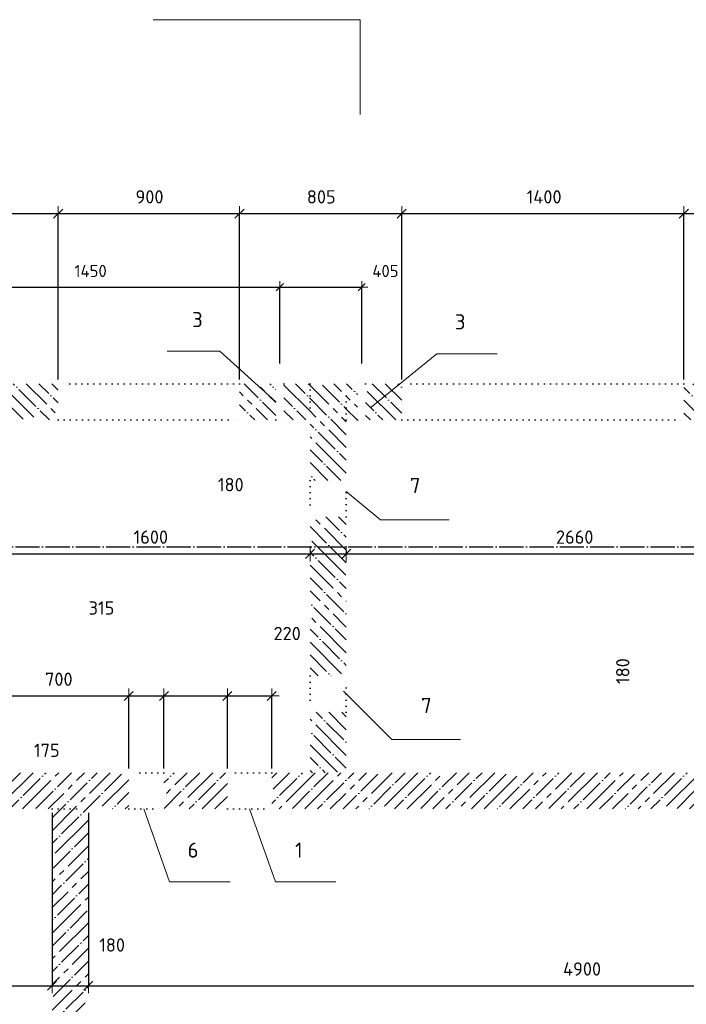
# Model space of a CAD drawing. Header units: millimetres. Extents: x -3057 to 112233, y -2869 to 47508.
# Tile 19 of 48: x 8659 to 11967, y 33351 to 38236. Entities that reach past the tile are written whole.
import ezdxf

# ---------------------------------------------------------------- set-up
doc = ezdxf.new("R2010")
doc.units = ezdxf.units.MM
doc.header["$PDMODE"] = 65
for name, pattern in [('______11', [150, 120, -15, 0, -15]), ('______5', [330, 240, -30, 30, -30]), ('______9', [30, 0, -30])]:
    doc.linetypes.add(name, pattern=pattern)
for name, color, linetype, lineweight in [('Standard', 7, 'Continuous', 25), ('Ограждение_ 2D надпись', 7, 'Continuous', 13), ('Размерная линия_ общее', 7, 'Continuous', 13), ('Размерная линия_ общее_1', 7, 'Continuous', 13), ('Стена_ общее', 7, 'Continuous', 35)]:
    doc.layers.add(name, color=color, linetype=linetype, lineweight=lineweight)
doc.layers.add('Осевая линия_ общее', color=7, linetype='______5', lineweight=13, true_color=0xa0a0a0)
doc.styles.add('ARIAL', font='ARIAL.TTF')
doc.styles.add('ISOCPEUR', font='ISOCPEUR')
doc.dimstyles.new('DIMSTYLE_11', dxfattribs={"dimtxt": 66, "dimasz": 75, "dimexe": 0, "dimexo": 0, "dimgap": 33, "dimtad": 0, "dimdec": 0, "dimrnd": 5, "dimzin": 12, "dimdsep": 46, "dimtxsty": 'ISOCPEUR', "dimblk1": 'ALL_ML_STRICH', "dimblk2": 'ALL_ML_STRICH', "dimsah": 1, "dimcen": 0, "dimclrd": 7, "dimclre": 256, "dimclrt": 7, "dimadec": 0, "dimazin": 0, "dimtfac": 1, "dimtdec": 0, "dimtix": 1, "dimtmove": 2, "dimatfit": 3, "dimfxl": 0, "dimtvp": 1.2, "dimtzin": 0, "dimlwd": 0, "dimlwe": -3, "dimarcsym": 0})
doc.dimstyles.new('DIMSTYLE_3', dxfattribs={"dimtxt": 66, "dimasz": 75, "dimexe": 0, "dimexo": 0, "dimgap": 33, "dimtad": 2, "dimdec": 0, "dimrnd": 5, "dimzin": 12, "dimdsep": 46, "dimtxsty": 'ISOCPEUR', "dimblk1": 'ALL_ML_STRICH', "dimblk2": 'ALL_ML_STRICH', "dimsah": 1, "dimcen": 0, "dimclrd": 7, "dimclre": 256, "dimclrt": 7, "dimadec": 0, "dimazin": 0, "dimtfac": 1, "dimtdec": 0, "dimtix": 1, "dimtmove": 2, "dimatfit": 3, "dimfxl": 0, "dimtzin": 0, "dimlwd": 0, "dimlwe": -3, "dimarcsym": 0})
doc.dimstyles.new('DIMSTYLE_5', dxfattribs={"dimtxt": 60, "dimasz": 60, "dimexe": 0, "dimexo": 0, "dimgap": 30, "dimtad": 2, "dimdec": 0, "dimrnd": 5, "dimzin": 12, "dimdsep": 46, "dimtxsty": 'ISOCPEUR', "dimblk1": 'ALL_ML_STRICH', "dimblk2": 'ALL_ML_STRICH', "dimsah": 1, "dimcen": 0, "dimclrd": 7, "dimclre": 256, "dimclrt": 7, "dimadec": 0, "dimazin": 0, "dimtfac": 1, "dimtdec": 0, "dimtix": 1, "dimtmove": 2, "dimatfit": 3, "dimfxl": 0, "dimtzin": 0, "dimlwd": 0, "dimlwe": -3, "dimarcsym": 0})
doc.dimstyles.new('DIMSTYLE_7', dxfattribs={"dimtxt": 66, "dimasz": 75, "dimexe": 0, "dimexo": 0, "dimgap": 33, "dimtad": 2, "dimdec": 0, "dimrnd": 5, "dimzin": 12, "dimdsep": 46, "dimtxsty": 'ISOCPEUR', "dimblk1": 'ALL_ML_STRICH', "dimblk2": 'ALL_ML_STRICH', "dimsah": 1, "dimcen": 0, "dimclrd": 7, "dimclre": 256, "dimclrt": 7, "dimadec": 0, "dimazin": 0, "dimtfac": 1, "dimtdec": 0, "dimtix": 1, "dimtmove": 2, "dimatfit": 3, "dimfxl": 0, "dimtvp": 1.2, "dimtzin": 0, "dimlwd": 0, "dimlwe": -3, "dimarcsym": 0})
pattern_1 = [(135, (0, 0), (-63.6396, -63.6396), [120, -15, 0, -15]), (135, (-31.82, -31.82), (-63.6396, -63.6396), [240, -30, 30, -30])]
pattern_2 = [(45, (0, 0), (-63.6396, 63.6396), [120, -15, 0, -15]), (45, (-31.82, 31.82), (-63.6396, 63.6396), [240, -30, 30, -30])]

# ---------------------------------------------------------------- blocks, each defined once
blk = doc.blocks.new('ALL_ML_STRICH')
at = {"color": 0, "linetype": 'ByBlock', "lineweight": -2}
for p, q in [((-1, 0), (0.5, 0)), ((-0.3, -0.3), (0.3, 0.3)), ((0, -0.5), (0, 0.5))]:
    blk.add_line(p, q, dxfattribs=at)
blk = doc.blocks.new('*D60')
at = {"layer": 'DEFPOINTS', "color": 7, "linetype": 'Continuous', "lineweight": 13, "transparency": 33554687}
for p in [(12106.9, 34500), (12900, 34500), (12900, 34320)]:
    blk.add_point(p, dxfattribs=at)
at = {"layer": 'Размерная линия_ общее', "color": 253, "linetype": 'Continuous', "lineweight": -2, "true_color": 0xa0a0a0, "transparency": 33554687}
for p, q in [((12880, 34500), (12106.9, 34500)), ((12880, 34320), (12106.9, 34320))]:
    blk.add_line(p, q, dxfattribs=at)
at = {"layer": 'Размерная линия_ общее', "color": 7, "linetype": 'Continuous', "lineweight": -2, "transparency": 33554687}
blk.add_line((12106.9, 34500), (12106.9, 34320), dxfattribs=at)
at = {"layer": 'Размерная линия_ общее', "color": 7, "linetype": 'Continuous', "lineweight": 13, "transparency": 33554687, "xscale": 75, "yscale": 75, "zscale": 75}
for p, rotation in [((12106.9, 34500), 90), ((12106.9, 34320), 270)]:
    blk.add_blockref('ALL_ML_STRICH', p, dxfattribs=dict(at, rotation=rotation))
at = {"layer": 'Размерная линия_ общее', "color": 7, "linetype": 'Continuous', "lineweight": 13, "transparency": 33554687, "insert": (11651.8, 35003.9), "char_height": 66, "width": 198, "attachment_point": 5, "rotation": 90, "style": 'ISOCPEUR'}
blk.add_mtext('\\A1;{180}', dxfattribs=at)
blk = doc.blocks.new('*D65')
at = {"layer": 'DEFPOINTS', "color": 7, "linetype": 'Continuous', "lineweight": 13, "transparency": 33554687}
for p in [(8400, 34320), (8820, 34320), (8400, 33443)]:
    blk.add_point(p, dxfattribs=at)
at = {"layer": 'Размерная линия_ общее', "color": 253, "linetype": 'Continuous', "lineweight": -2, "true_color": 0xa0a0a0, "transparency": 33554687}
for p, q in [((8400, 34300), (8400, 33443)), ((8820, 34300), (8820, 33443))]:
    blk.add_line(p, q, dxfattribs=at)
at = {"layer": 'Размерная линия_ общее', "color": 7, "linetype": 'Continuous', "lineweight": -2, "transparency": 33554687}
blk.add_line((8400, 33443), (8820, 33443), dxfattribs=at)
at = {"layer": 'Размерная линия_ общее', "color": 7, "linetype": 'Continuous', "lineweight": 13, "transparency": 33554687, "xscale": 75, "yscale": 75, "zscale": 75, "rotation": 180}
blk.add_blockref('ALL_ML_STRICH', (8400, 33443), dxfattribs=at)
at = {"layer": 'Размерная линия_ общее', "color": 7, "linetype": 'Continuous', "lineweight": 13, "transparency": 33554687, "xscale": 75, "yscale": 75, "zscale": 75}
blk.add_blockref('ALL_ML_STRICH', (8820, 33443), dxfattribs=at)
at = {"layer": 'Размерная линия_ общее', "color": 7, "linetype": 'Continuous', "lineweight": 13, "transparency": 33554687, "insert": (8004.3, 33885.7), "char_height": 66, "width": 198, "attachment_point": 5, "style": 'ISOCPEUR'}
blk.add_mtext('\\A1;{420}', dxfattribs=at)
blk = doc.blocks.new('*D66')
at = {"layer": 'DEFPOINTS', "color": 7, "linetype": 'Continuous', "lineweight": 13, "transparency": 33554687}
for p in [(8820, 34320), (9000, 34320), (8820, 33443)]:
    blk.add_point(p, dxfattribs=at)
at = {"layer": 'Размерная линия_ общее', "color": 253, "linetype": 'Continuous', "lineweight": -2, "true_color": 0xa0a0a0, "transparency": 33554687}
for p, q in [((8820, 34300), (8820, 33443)), ((9000, 34300), (9000, 33443))]:
    blk.add_line(p, q, dxfattribs=at)
at = {"layer": 'Размерная линия_ общее', "color": 7, "linetype": 'Continuous', "lineweight": -2, "transparency": 33554687}
blk.add_line((8820, 33443), (9000, 33443), dxfattribs=at)
at = {"layer": 'Размерная линия_ общее', "color": 7, "linetype": 'Continuous', "lineweight": 13, "transparency": 33554687, "xscale": 75, "yscale": 75, "zscale": 75, "rotation": 180}
blk.add_blockref('ALL_ML_STRICH', (8820, 33443), dxfattribs=at)
at = {"layer": 'Размерная линия_ общее', "color": 7, "linetype": 'Continuous', "lineweight": 13, "transparency": 33554687, "xscale": 75, "yscale": 75, "zscale": 75}
blk.add_blockref('ALL_ML_STRICH', (9000, 33443), dxfattribs=at)
at = {"layer": 'Размерная линия_ общее', "color": 7, "linetype": 'Continuous', "lineweight": 13, "transparency": 33554687, "insert": (9117.6, 33645), "char_height": 66, "width": 198, "attachment_point": 5, "style": 'ISOCPEUR'}
blk.add_mtext('\\A1;{180}', dxfattribs=at)
blk = doc.blocks.new('*D67')
at = {"layer": 'DEFPOINTS', "color": 7, "linetype": 'Continuous', "lineweight": 13, "transparency": 33554687}
for p in [(9000, 34320), (13900, 34320), (9000, 33443)]:
    blk.add_point(p, dxfattribs=at)
at = {"layer": 'Размерная линия_ общее', "color": 253, "linetype": 'Continuous', "lineweight": -2, "true_color": 0xa0a0a0, "transparency": 33554687}
for p, q in [((9000, 34300), (9000, 33443)), ((13900, 34300), (13900, 33443))]:
    blk.add_line(p, q, dxfattribs=at)
at = {"layer": 'Размерная линия_ общее', "color": 7, "linetype": 'Continuous', "lineweight": -2, "transparency": 33554687}
blk.add_line((9000, 33443), (13900, 33443), dxfattribs=at)
at = {"layer": 'Размерная линия_ общее', "color": 7, "linetype": 'Continuous', "lineweight": 13, "transparency": 33554687, "xscale": 75, "yscale": 75, "zscale": 75, "rotation": 180}
blk.add_blockref('ALL_ML_STRICH', (9000, 33443), dxfattribs=at)
at = {"layer": 'Размерная линия_ общее', "color": 7, "linetype": 'Continuous', "lineweight": 13, "transparency": 33554687, "xscale": 75, "yscale": 75, "zscale": 75}
blk.add_blockref('ALL_ML_STRICH', (13900, 33443), dxfattribs=at)
at = {"layer": 'Размерная линия_ общее', "color": 7, "linetype": 'Continuous', "lineweight": 13, "transparency": 33554687, "insert": (11450, 33526), "char_height": 66, "width": 264, "attachment_point": 5, "style": 'ISOCPEUR'}
blk.add_mtext('\\A1;{4900}', dxfattribs=at)
blk = doc.blocks.new('*D82')
at = {"layer": 'DEFPOINTS', "color": 7, "linetype": 'Continuous', "lineweight": 13, "transparency": 33554687}
for p in [(8400, 37274), (8850, 36430), (8400, 36380)]:
    blk.add_point(p, dxfattribs=at)
at = {"layer": 'Размерная линия_ общее', "color": 253, "linetype": 'Continuous', "lineweight": -2, "true_color": 0xa0a0a0, "transparency": 33554687}
for p, q in [((8400, 36400), (8400, 37274)), ((8850, 36450), (8850, 37274))]:
    blk.add_line(p, q, dxfattribs=at)
at = {"layer": 'Размерная линия_ общее', "color": 7, "linetype": 'Continuous', "lineweight": -2, "transparency": 33554687}
blk.add_line((8400, 37274), (8850, 37274), dxfattribs=at)
at = {"layer": 'Размерная линия_ общее', "color": 7, "linetype": 'Continuous', "lineweight": 13, "transparency": 33554687, "xscale": 75, "yscale": 75, "zscale": 75, "rotation": 180}
blk.add_blockref('ALL_ML_STRICH', (8400, 37274), dxfattribs=at)
at = {"layer": 'Размерная линия_ общее', "color": 7, "linetype": 'Continuous', "lineweight": 13, "transparency": 33554687, "xscale": 75, "yscale": 75, "zscale": 75}
blk.add_blockref('ALL_ML_STRICH', (8850, 37274), dxfattribs=at)
at = {"layer": 'Размерная линия_ общее', "color": 7, "linetype": 'Continuous', "lineweight": 13, "transparency": 33554687, "insert": (8006.5, 37729.7), "char_height": 66, "width": 198, "attachment_point": 5, "style": 'ISOCPEUR'}
blk.add_mtext('\\A1;{450}', dxfattribs=at)
blk = doc.blocks.new('*D83')
at = {"layer": 'DEFPOINTS', "color": 7, "linetype": 'Continuous', "lineweight": 13, "transparency": 33554687}
for p in [(8850, 37274), (8850, 36430), (9750, 36430)]:
    blk.add_point(p, dxfattribs=at)
at = {"layer": 'Размерная линия_ общее', "color": 253, "linetype": 'Continuous', "lineweight": -2, "true_color": 0xa0a0a0, "transparency": 33554687}
for p, q in [((8850, 36450), (8850, 37274)), ((9750, 36450), (9750, 37274))]:
    blk.add_line(p, q, dxfattribs=at)
at = {"layer": 'Размерная линия_ общее', "color": 7, "linetype": 'Continuous', "lineweight": -2, "transparency": 33554687}
blk.add_line((8850, 37274), (9750, 37274), dxfattribs=at)
at = {"layer": 'Размерная линия_ общее', "color": 7, "linetype": 'Continuous', "lineweight": 13, "transparency": 33554687, "xscale": 75, "yscale": 75, "zscale": 75, "rotation": 180}
blk.add_blockref('ALL_ML_STRICH', (8850, 37274), dxfattribs=at)
at = {"layer": 'Размерная линия_ общее', "color": 7, "linetype": 'Continuous', "lineweight": 13, "transparency": 33554687, "xscale": 75, "yscale": 75, "zscale": 75}
blk.add_blockref('ALL_ML_STRICH', (9750, 37274), dxfattribs=at)
at = {"layer": 'Размерная линия_ общее', "color": 7, "linetype": 'Continuous', "lineweight": 13, "transparency": 33554687, "insert": (9303.3, 37357), "char_height": 66, "width": 198, "attachment_point": 5, "style": 'ISOCPEUR'}
blk.add_mtext('\\A1;{900}', dxfattribs=at)
blk = doc.blocks.new('*D84')
at = {"layer": 'DEFPOINTS', "color": 7, "linetype": 'Continuous', "lineweight": 13, "transparency": 33554687}
for p in [(9750, 37274), (9750, 36430), (10555, 36430)]:
    blk.add_point(p, dxfattribs=at)
at = {"layer": 'Размерная линия_ общее', "color": 253, "linetype": 'Continuous', "lineweight": -2, "true_color": 0xa0a0a0, "transparency": 33554687}
for p, q in [((9750, 36450), (9750, 37274)), ((10555, 36450), (10555, 37274))]:
    blk.add_line(p, q, dxfattribs=at)
at = {"layer": 'Размерная линия_ общее', "color": 7, "linetype": 'Continuous', "lineweight": -2, "transparency": 33554687}
blk.add_line((9750, 37274), (10555, 37274), dxfattribs=at)
at = {"layer": 'Размерная линия_ общее', "color": 7, "linetype": 'Continuous', "lineweight": 13, "transparency": 33554687, "xscale": 75, "yscale": 75, "zscale": 75, "rotation": 180}
blk.add_blockref('ALL_ML_STRICH', (9750, 37274), dxfattribs=at)
at = {"layer": 'Размерная линия_ общее', "color": 7, "linetype": 'Continuous', "lineweight": 13, "transparency": 33554687, "xscale": 75, "yscale": 75, "zscale": 75}
blk.add_blockref('ALL_ML_STRICH', (10555, 37274), dxfattribs=at)
at = {"layer": 'Размерная линия_ общее', "color": 7, "linetype": 'Continuous', "lineweight": 13, "transparency": 33554687, "insert": (10155.8, 37357), "char_height": 66, "width": 198, "attachment_point": 5, "style": 'ISOCPEUR'}
blk.add_mtext('\\A1;{805}', dxfattribs=at)
blk = doc.blocks.new('*D85')
at = {"layer": 'DEFPOINTS', "color": 7, "linetype": 'Continuous', "lineweight": 13, "transparency": 33554687}
for p in [(10555, 37274), (10555, 36430), (11955, 36430)]:
    blk.add_point(p, dxfattribs=at)
at = {"layer": 'Размерная линия_ общее', "color": 253, "linetype": 'Continuous', "lineweight": -2, "true_color": 0xa0a0a0, "transparency": 33554687}
for p, q in [((10555, 36450), (10555, 37274)), ((11955, 36450), (11955, 37274))]:
    blk.add_line(p, q, dxfattribs=at)
at = {"layer": 'Размерная линия_ общее', "color": 7, "linetype": 'Continuous', "lineweight": -2, "transparency": 33554687}
blk.add_line((10555, 37274), (11955, 37274), dxfattribs=at)
at = {"layer": 'Размерная линия_ общее', "color": 7, "linetype": 'Continuous', "lineweight": 13, "transparency": 33554687, "xscale": 75, "yscale": 75, "zscale": 75, "rotation": 180}
blk.add_blockref('ALL_ML_STRICH', (10555, 37274), dxfattribs=at)
at = {"layer": 'Размерная линия_ общее', "color": 7, "linetype": 'Continuous', "lineweight": 13, "transparency": 33554687, "xscale": 75, "yscale": 75, "zscale": 75}
blk.add_blockref('ALL_ML_STRICH', (11955, 37274), dxfattribs=at)
at = {"layer": 'Размерная линия_ общее', "color": 7, "linetype": 'Continuous', "lineweight": 13, "transparency": 33554687, "insert": (11261.6, 37357), "char_height": 66, "width": 264, "attachment_point": 5, "style": 'ISOCPEUR'}
blk.add_mtext('\\A1;{1400}', dxfattribs=at)
blk = doc.blocks.new('*D86')
at = {"layer": 'DEFPOINTS', "color": 7, "linetype": 'Continuous', "lineweight": 13, "transparency": 33554687}
for p in [(11955, 37274), (11955, 36430), (13120, 36430)]:
    blk.add_point(p, dxfattribs=at)
at = {"layer": 'Размерная линия_ общее', "color": 253, "linetype": 'Continuous', "lineweight": -2, "true_color": 0xa0a0a0, "transparency": 33554687}
for p, q in [((11955, 36450), (11955, 37274)), ((13120, 36450), (13120, 37274))]:
    blk.add_line(p, q, dxfattribs=at)
at = {"layer": 'Размерная линия_ общее', "color": 7, "linetype": 'Continuous', "lineweight": -2, "transparency": 33554687}
blk.add_line((11955, 37274), (13120, 37274), dxfattribs=at)
at = {"layer": 'Размерная линия_ общее', "color": 7, "linetype": 'Continuous', "lineweight": 13, "transparency": 33554687, "xscale": 75, "yscale": 75, "zscale": 75, "rotation": 180}
blk.add_blockref('ALL_ML_STRICH', (11955, 37274), dxfattribs=at)
at = {"layer": 'Размерная линия_ общее', "color": 7, "linetype": 'Continuous', "lineweight": 13, "transparency": 33554687, "xscale": 75, "yscale": 75, "zscale": 75}
blk.add_blockref('ALL_ML_STRICH', (13120, 37274), dxfattribs=at)
at = {"layer": 'Размерная линия_ общее', "color": 7, "linetype": 'Continuous', "lineweight": 13, "transparency": 33554687, "insert": (12554, 37357), "char_height": 66, "width": 264, "attachment_point": 5, "style": 'ISOCPEUR'}
blk.add_mtext('\\A1;{1165}', dxfattribs=at)
blk = doc.blocks.new('СЛОЖНЫЙ_ОБЪЕКТ_1')
at = {"layer": 'Осевая линия_ общее', "color": 253, "linetype": '______11', "lineweight": -3, "true_color": 0xa0a0a0, "transparency": 33554687}
blk.add_line((-2770, 35620), (15650, 35620), dxfattribs=at)
blk = doc.blocks.new('*D119')
at = {"layer": 'DEFPOINTS', "color": 7, "linetype": 'Continuous', "lineweight": 13, "transparency": 33554687}
for p in [(8500, 36909.3), (8500, 36430), (9950, 36430)]:
    blk.add_point(p, dxfattribs=at)
at = {"layer": 'Размерная линия_ общее_1', "color": 253, "linetype": 'Continuous', "lineweight": -2, "true_color": 0xa0a0a0, "transparency": 33554687}
for p, q in [((8500, 36530), (8500, 36909.3)), ((9950, 36530), (9950, 36909.3))]:
    blk.add_line(p, q, dxfattribs=at)
at = {"layer": 'Размерная линия_ общее_1', "color": 7, "linetype": 'Continuous', "lineweight": -2, "transparency": 33554687}
blk.add_line((8500, 36909.3), (9950, 36909.3), dxfattribs=at)
at = {"layer": 'Размерная линия_ общее_1', "color": 7, "linetype": 'Continuous', "lineweight": 13, "transparency": 33554687, "xscale": 60, "yscale": 60, "zscale": 60, "rotation": 180}
blk.add_blockref('ALL_ML_STRICH', (8500, 36909.3), dxfattribs=at)
at = {"layer": 'Размерная линия_ общее_1', "color": 7, "linetype": 'Continuous', "lineweight": 13, "transparency": 33554687, "xscale": 60, "yscale": 60, "zscale": 60}
blk.add_blockref('ALL_ML_STRICH', (9950, 36909.3), dxfattribs=at)
at = {"layer": 'Размерная линия_ общее_1', "color": 7, "linetype": 'Continuous', "lineweight": 13, "transparency": 33554687, "insert": (9011, 36989.3), "char_height": 60, "width": 240, "attachment_point": 5, "style": 'ISOCPEUR'}
blk.add_mtext('\\A1;{1450}', dxfattribs=at)
blk = doc.blocks.new('*D120')
at = {"layer": 'DEFPOINTS', "color": 7, "linetype": 'Continuous', "lineweight": 13, "transparency": 33554687}
for p in [(9950, 36909.3), (9950, 36430), (10356.3, 36430)]:
    blk.add_point(p, dxfattribs=at)
at = {"layer": 'Размерная линия_ общее_1', "color": 253, "linetype": 'Continuous', "lineweight": -2, "true_color": 0xa0a0a0, "transparency": 33554687}
for p, q in [((9950, 36530), (9950, 36909.3)), ((10356.3, 36530), (10356.3, 36909.3))]:
    blk.add_line(p, q, dxfattribs=at)
at = {"layer": 'Размерная линия_ общее_1', "color": 7, "linetype": 'Continuous', "lineweight": -2, "transparency": 33554687}
blk.add_line((9950, 36909.3), (10356.3, 36909.3), dxfattribs=at)
at = {"layer": 'Размерная линия_ общее_1', "color": 7, "linetype": 'Continuous', "lineweight": 13, "transparency": 33554687, "xscale": 60, "yscale": 60, "zscale": 60, "rotation": 180}
blk.add_blockref('ALL_ML_STRICH', (9950, 36909.3), dxfattribs=at)
at = {"layer": 'Размерная линия_ общее_1', "color": 7, "linetype": 'Continuous', "lineweight": 13, "transparency": 33554687, "xscale": 60, "yscale": 60, "zscale": 60}
blk.add_blockref('ALL_ML_STRICH', (10356.3, 36909.3), dxfattribs=at)
at = {"layer": 'Размерная линия_ общее_1', "color": 7, "linetype": 'Continuous', "lineweight": 13, "transparency": 33554687, "insert": (10474.1, 36989.1), "char_height": 60, "width": 180, "attachment_point": 5, "style": 'ISOCPEUR'}
blk.add_mtext('\\A1;{405}', dxfattribs=at)
blk = doc.blocks.new('*D374')
at = {"layer": 'DEFPOINTS', "color": 7, "linetype": 'Continuous', "lineweight": 13, "transparency": 33554687}
for p in [(8500, 35620), (10100, 35620), (8500, 35585.9)]:
    blk.add_point(p, dxfattribs=at)
at = {"layer": 'Размерная линия_ общее', "color": 253, "linetype": 'Continuous', "lineweight": -2, "true_color": 0xa0a0a0, "transparency": 33554687}
for p, q in [((8500, 35600), (8500, 35585.9)), ((10100, 35600), (10100, 35585.9))]:
    blk.add_line(p, q, dxfattribs=at)
at = {"layer": 'Размерная линия_ общее', "color": 7, "linetype": 'Continuous', "lineweight": -2, "transparency": 33554687}
blk.add_line((8500, 35585.9), (10100, 35585.9), dxfattribs=at)
at = {"layer": 'Размерная линия_ общее', "color": 7, "linetype": 'Continuous', "lineweight": 13, "transparency": 33554687, "xscale": 75, "yscale": 75, "zscale": 75, "rotation": 180}
blk.add_blockref('ALL_ML_STRICH', (8500, 35585.9), dxfattribs=at)
at = {"layer": 'Размерная линия_ общее', "color": 7, "linetype": 'Continuous', "lineweight": 13, "transparency": 33554687, "xscale": 75, "yscale": 75, "zscale": 75}
blk.add_blockref('ALL_ML_STRICH', (10100, 35585.9), dxfattribs=at)
at = {"layer": 'Размерная линия_ общее', "color": 7, "linetype": 'Continuous', "lineweight": 13, "transparency": 33554687, "insert": (9309.9, 35668.9), "char_height": 66, "width": 264, "attachment_point": 5, "style": 'ISOCPEUR'}
blk.add_mtext('\\A1;{1600}', dxfattribs=at)
blk = doc.blocks.new('*D375')
at = {"layer": 'DEFPOINTS', "color": 7, "linetype": 'Continuous', "lineweight": 13, "transparency": 33554687}
for p in [(10100, 35620), (10280, 35620), (10100, 35585.9)]:
    blk.add_point(p, dxfattribs=at)
at = {"layer": 'Размерная линия_ общее', "color": 253, "linetype": 'Continuous', "lineweight": -2, "true_color": 0xa0a0a0, "transparency": 33554687}
for p, q in [((10100, 35600), (10100, 35585.9)), ((10280, 35600), (10280, 35585.9))]:
    blk.add_line(p, q, dxfattribs=at)
at = {"layer": 'Размерная линия_ общее', "color": 7, "linetype": 'Continuous', "lineweight": -2, "transparency": 33554687}
blk.add_line((10100, 35585.9), (10280, 35585.9), dxfattribs=at)
at = {"layer": 'Размерная линия_ общее', "color": 7, "linetype": 'Continuous', "lineweight": 13, "transparency": 33554687, "xscale": 75, "yscale": 75, "zscale": 75, "rotation": 180}
blk.add_blockref('ALL_ML_STRICH', (10100, 35585.9), dxfattribs=at)
at = {"layer": 'Размерная линия_ общее', "color": 7, "linetype": 'Continuous', "lineweight": 13, "transparency": 33554687, "xscale": 75, "yscale": 75, "zscale": 75}
blk.add_blockref('ALL_ML_STRICH', (10280, 35585.9), dxfattribs=at)
at = {"layer": 'Размерная линия_ общее', "color": 7, "linetype": 'Continuous', "lineweight": 13, "transparency": 33554687, "insert": (9706.5, 35929), "char_height": 66, "width": 198, "attachment_point": 5, "style": 'ISOCPEUR'}
blk.add_mtext('\\A1;{180}', dxfattribs=at)
blk = doc.blocks.new('*D376')
at = {"layer": 'DEFPOINTS', "color": 7, "linetype": 'Continuous', "lineweight": 13, "transparency": 33554687}
for p in [(10280, 35620), (12940, 35620), (10280, 35585.9)]:
    blk.add_point(p, dxfattribs=at)
at = {"layer": 'Размерная линия_ общее', "color": 253, "linetype": 'Continuous', "lineweight": -2, "true_color": 0xa0a0a0, "transparency": 33554687}
for p, q in [((10280, 35600), (10280, 35585.9)), ((12940, 35600), (12940, 35585.9))]:
    blk.add_line(p, q, dxfattribs=at)
at = {"layer": 'Размерная линия_ общее', "color": 7, "linetype": 'Continuous', "lineweight": -2, "transparency": 33554687}
blk.add_line((10280, 35585.9), (12940, 35585.9), dxfattribs=at)
at = {"layer": 'Размерная линия_ общее', "color": 7, "linetype": 'Continuous', "lineweight": 13, "transparency": 33554687, "xscale": 75, "yscale": 75, "zscale": 75, "rotation": 180}
blk.add_blockref('ALL_ML_STRICH', (10280, 35585.9), dxfattribs=at)
at = {"layer": 'Размерная линия_ общее', "color": 7, "linetype": 'Continuous', "lineweight": 13, "transparency": 33554687, "xscale": 75, "yscale": 75, "zscale": 75}
blk.add_blockref('ALL_ML_STRICH', (12940, 35585.9), dxfattribs=at)
at = {"layer": 'Размерная линия_ общее', "color": 7, "linetype": 'Continuous', "lineweight": 13, "transparency": 33554687, "insert": (11413.3, 35668.9), "char_height": 66, "width": 264, "attachment_point": 5, "style": 'ISOCPEUR'}
blk.add_mtext('\\A1;{2660}', dxfattribs=at)
blk = doc.blocks.new('*D384')
at = {"layer": 'DEFPOINTS', "color": 7, "linetype": 'Continuous', "lineweight": 13, "transparency": 33554687}
for p in [(8500, 34880.7), (8500, 34500), (9200, 34500)]:
    blk.add_point(p, dxfattribs=at)
at = {"layer": 'Размерная линия_ общее', "color": 253, "linetype": 'Continuous', "lineweight": -2, "true_color": 0xa0a0a0, "transparency": 33554687}
for p, q in [((8500, 34520), (8500, 34880.7)), ((9200, 34520), (9200, 34880.7))]:
    blk.add_line(p, q, dxfattribs=at)
at = {"layer": 'Размерная линия_ общее', "color": 7, "linetype": 'Continuous', "lineweight": -2, "transparency": 33554687}
blk.add_line((8500, 34880.7), (9200, 34880.7), dxfattribs=at)
at = {"layer": 'Размерная линия_ общее', "color": 7, "linetype": 'Continuous', "lineweight": 13, "transparency": 33554687, "xscale": 75, "yscale": 75, "zscale": 75, "rotation": 180}
blk.add_blockref('ALL_ML_STRICH', (8500, 34880.7), dxfattribs=at)
at = {"layer": 'Размерная линия_ общее', "color": 7, "linetype": 'Continuous', "lineweight": 13, "transparency": 33554687, "xscale": 75, "yscale": 75, "zscale": 75}
blk.add_blockref('ALL_ML_STRICH', (9200, 34880.7), dxfattribs=at)
at = {"layer": 'Размерная линия_ общее', "color": 7, "linetype": 'Continuous', "lineweight": 13, "transparency": 33554687, "insert": (8853.3, 34963.7), "char_height": 66, "width": 198, "attachment_point": 5, "style": 'ISOCPEUR'}
blk.add_mtext('\\A1;{700}', dxfattribs=at)
blk = doc.blocks.new('*D385')
at = {"layer": 'DEFPOINTS', "color": 7, "linetype": 'Continuous', "lineweight": 13, "transparency": 33554687}
for p in [(9200, 34880.7), (9200, 34500), (9375, 34500)]:
    blk.add_point(p, dxfattribs=at)
at = {"layer": 'Размерная линия_ общее', "color": 253, "linetype": 'Continuous', "lineweight": -2, "true_color": 0xa0a0a0, "transparency": 33554687}
for p, q in [((9200, 34520), (9200, 34880.7)), ((9375, 34520), (9375, 34880.7))]:
    blk.add_line(p, q, dxfattribs=at)
at = {"layer": 'Размерная линия_ общее', "color": 7, "linetype": 'Continuous', "lineweight": -2, "transparency": 33554687}
blk.add_line((9200, 34880.7), (9375, 34880.7), dxfattribs=at)
at = {"layer": 'Размерная линия_ общее', "color": 7, "linetype": 'Continuous', "lineweight": 13, "transparency": 33554687, "xscale": 75, "yscale": 75, "zscale": 75, "rotation": 180}
blk.add_blockref('ALL_ML_STRICH', (9200, 34880.7), dxfattribs=at)
at = {"layer": 'Размерная линия_ общее', "color": 7, "linetype": 'Continuous', "lineweight": 13, "transparency": 33554687, "xscale": 75, "yscale": 75, "zscale": 75}
blk.add_blockref('ALL_ML_STRICH', (9375, 34880.7), dxfattribs=at)
at = {"layer": 'Размерная линия_ общее', "color": 7, "linetype": 'Continuous', "lineweight": 13, "transparency": 33554687, "insert": (8793.5, 34610.8), "char_height": 66, "width": 198, "attachment_point": 5, "style": 'ISOCPEUR'}
blk.add_mtext('\\A1;{175}', dxfattribs=at)
blk = doc.blocks.new('*D386')
at = {"layer": 'DEFPOINTS', "color": 7, "linetype": 'Continuous', "lineweight": 13, "transparency": 33554687}
for p in [(9375, 34880.7), (9375, 34500), (9690, 34500)]:
    blk.add_point(p, dxfattribs=at)
at = {"layer": 'Размерная линия_ общее', "color": 253, "linetype": 'Continuous', "lineweight": -2, "true_color": 0xa0a0a0, "transparency": 33554687}
for p, q in [((9375, 34520), (9375, 34880.7)), ((9690, 34520), (9690, 34880.7))]:
    blk.add_line(p, q, dxfattribs=at)
at = {"layer": 'Размерная линия_ общее', "color": 7, "linetype": 'Continuous', "lineweight": -2, "transparency": 33554687}
blk.add_line((9375, 34880.7), (9690, 34880.7), dxfattribs=at)
at = {"layer": 'Размерная линия_ общее', "color": 7, "linetype": 'Continuous', "lineweight": 13, "transparency": 33554687, "xscale": 75, "yscale": 75, "zscale": 75, "rotation": 180}
blk.add_blockref('ALL_ML_STRICH', (9375, 34880.7), dxfattribs=at)
at = {"layer": 'Размерная линия_ общее', "color": 7, "linetype": 'Continuous', "lineweight": 13, "transparency": 33554687, "xscale": 75, "yscale": 75, "zscale": 75}
blk.add_blockref('ALL_ML_STRICH', (9690, 34880.7), dxfattribs=at)
at = {"layer": 'Размерная линия_ общее', "color": 7, "linetype": 'Continuous', "lineweight": 13, "transparency": 33554687, "insert": (9064.9, 35317.1), "char_height": 66, "width": 198, "attachment_point": 5, "style": 'ISOCPEUR'}
blk.add_mtext('\\A1;{315}', dxfattribs=at)
blk = doc.blocks.new('*D387')
at = {"layer": 'DEFPOINTS', "color": 7, "linetype": 'Continuous', "lineweight": 13, "transparency": 33554687}
for p in [(9690, 34880.7), (9690, 34500), (9910, 34500)]:
    blk.add_point(p, dxfattribs=at)
at = {"layer": 'Размерная линия_ общее', "color": 253, "linetype": 'Continuous', "lineweight": -2, "true_color": 0xa0a0a0, "transparency": 33554687}
for p, q in [((9690, 34520), (9690, 34880.7)), ((9910, 34520), (9910, 34880.7))]:
    blk.add_line(p, q, dxfattribs=at)
at = {"layer": 'Размерная линия_ общее', "color": 7, "linetype": 'Continuous', "lineweight": -2, "transparency": 33554687}
blk.add_line((9690, 34880.7), (9910, 34880.7), dxfattribs=at)
at = {"layer": 'Размерная линия_ общее', "color": 7, "linetype": 'Continuous', "lineweight": 13, "transparency": 33554687, "xscale": 75, "yscale": 75, "zscale": 75, "rotation": 180}
blk.add_blockref('ALL_ML_STRICH', (9690, 34880.7), dxfattribs=at)
at = {"layer": 'Размерная линия_ общее', "color": 7, "linetype": 'Continuous', "lineweight": 13, "transparency": 33554687, "xscale": 75, "yscale": 75, "zscale": 75}
blk.add_blockref('ALL_ML_STRICH', (9910, 34880.7), dxfattribs=at)
at = {"layer": 'Размерная линия_ общее', "color": 7, "linetype": 'Continuous', "lineweight": 13, "transparency": 33554687, "insert": (9986.4, 35190.5), "char_height": 66, "width": 198, "attachment_point": 5, "style": 'ISOCPEUR'}
blk.add_mtext('\\A1;{220}', dxfattribs=at)

msp = doc.modelspace()

# ---------------------------------------------------------------- hatches: boundary and pattern name
at = {"layer": 'Стена_ общее', "linetype": 'Continuous', "lineweight": 18, "transparency": 33554687}
h = msp.add_hatch(dxfattribs=at)
h.set_pattern_fill('__________540', scale=30, style=0, pattern_type=2)
h.set_pattern_definition(pattern_1)
h.paths.add_polyline_path([(8500, 36250), (8850, 36250), (8850, 36430), (8500, 36430)], flags=0)
h = msp.add_hatch(dxfattribs=at)
h.set_pattern_fill('__________540', scale=30, style=0, pattern_type=2)
h.set_pattern_definition(pattern_1)
h.paths.add_polyline_path([(9930, 36430), (9750, 36430), (9750, 36250), (9930, 36250)], flags=0)
h = msp.add_hatch(dxfattribs=at)
h.set_pattern_fill('__________540', scale=30, style=0, pattern_type=2)
h.set_pattern_definition(pattern_1)
h.paths.add_polyline_path([(9970, 36250), (10100, 36250), (10100, 36430), (9970, 36430)], flags=0)
h = msp.add_hatch(dxfattribs=at)
h.set_pattern_fill('__________540', scale=30, style=0, pattern_type=2)
h.set_pattern_definition(pattern_1)
h.paths.add_polyline_path([(10280, 35950), (10280, 36430), (10100, 36430), (10100, 35950)], flags=0)
h = msp.add_hatch(dxfattribs=at)
h.set_pattern_fill('__________540', scale=30, style=0, pattern_type=2)
h.set_pattern_definition(pattern_1)
h.paths.add_polyline_path([(10335, 36250), (10335, 36430), (10280, 36430), (10280, 36250)], flags=0)
h = msp.add_hatch(dxfattribs=at)
h.set_pattern_fill('__________540', scale=30, style=0, pattern_type=2)
h.set_pattern_definition(pattern_1)
h.paths.add_polyline_path([(10555, 36430), (10375, 36430), (10375, 36250), (10555, 36250)], flags=0)
h = msp.add_hatch(dxfattribs=at)
h.set_pattern_fill('__________540', scale=30, style=0, pattern_type=2)
h.set_pattern_definition(pattern_1)
h.paths.add_polyline_path([(11955, 36250), (13120, 36250), (13120, 36430), (11955, 36430)], flags=0)
h = msp.add_hatch(dxfattribs=at)
h.set_pattern_fill('__________540', scale=30, style=0, pattern_type=2)
h.set_pattern_definition(pattern_1)
h.paths.add_polyline_path([(10280, 34980), (10280, 35770), (10100, 35770), (10100, 34980)], flags=0)
h = msp.add_hatch(dxfattribs=at)
h.set_pattern_fill('__________540', scale=30, style=0, pattern_type=2)
h.set_pattern_definition(pattern_1)
h.paths.add_polyline_path([(10280, 34500), (10280, 34800), (10100, 34800), (10100, 34500)], flags=0)
h = msp.add_hatch(dxfattribs=at)
h.set_pattern_fill('__________539', scale=30, style=0, pattern_type=2)
h.set_pattern_definition(pattern_2)
h.paths.add_polyline_path([(9200, 34500), (8500, 34500), (8500, 34320), (9200, 34320)], flags=0)
h = msp.add_hatch(dxfattribs=at)
h.set_pattern_fill('__________539', scale=30, style=0, pattern_type=2)
h.set_pattern_definition(pattern_2)
h.paths.add_polyline_path([(9375, 34320), (9690, 34320), (9690, 34500), (9375, 34500)], flags=0)
h = msp.add_hatch(dxfattribs=at)
h.set_pattern_fill('__________539', scale=30, style=0, pattern_type=2)
h.set_pattern_definition(pattern_2)
h.paths.add_polyline_path([(14100, 34500), (9910, 34500), (9910, 34320), (14100, 34320)], flags=0)
h = msp.add_hatch(dxfattribs=at)
h.set_pattern_fill('__________539', scale=30, style=0, pattern_type=2)
h.set_pattern_definition(pattern_2)
h.paths.add_polyline_path([(9000, 31790), (9000, 33085), (8950, 33085), (8950, 33125), (9000, 33125), (9000, 34320), (8820, 34320), (8820, 31790)], flags=0)

# ---------------------------------------------------------------- linework, layer by layer
at = {"layer": 'Ограждение_ 2D надпись', "color": 7, "linetype": 'Continuous', "lineweight": 13, "transparency": 33554687}
for points in [[(10280, 35895.8), (10450.1, 35754.9), (10790.1, 35754.9)], [(10265.4, 34904.6), (10505.8, 34664.2), (10845.8, 34664.2)]]:
    msp.add_lwpolyline(points, dxfattribs=at)
at = {"layer": 'Осевая линия_ общее', "color": 7, "linetype": 'Continuous', "lineweight": 13, "transparency": 33554687}
for points in [[(10348.1, 37766), (10348.1, 38236), (9321, 38236)], [(9929.8, 36340), (9651.7, 36591.1), (9391.7, 36591.1)], [(10402.5, 36314), (10728.7, 36578.5), (11028.7, 36578.5)], [(9275, 34320), (9402.9, 33957.8), (9702.9, 33957.8)], [(9800, 34320), (9927.9, 33957.8), (10227.9, 33957.8)]]:
    msp.add_lwpolyline(points, dxfattribs=at)
at = {"layer": 'Стена_ общее', "color": 7, "linetype": '______9', "lineweight": -3, "transparency": 33554687}
for p, q in [((9750, 36430), (8850, 36430)), ((9750, 36430), (8850, 36430)), ((9970, 36430), (9930, 36430)), ((9970, 36430), (9930, 36430)), ((10100, 36430), (10100, 36250)), ((10280, 36250), (10280, 36430)), ((10375, 36430), (10335, 36430)), ((10375, 36430), (10335, 36430)), ((11955, 36430), (10555, 36430)), ((11955, 36430), (10555, 36430)), ((8850, 36250), (9750, 36250)), ((8850, 36250), (9750, 36250)), ((9930, 36250), (9970, 36250)), ((9930, 36250), (9970, 36250)), ((10335, 36250), (10375, 36250)), ((10335, 36250), (10375, 36250)), ((10555, 36250), (11955, 36250)), ((10555, 36250), (11955, 36250)), ((10100, 35950), (10100, 35770)), ((10100, 35950), (10100, 35770)), ((10280, 35770), (10280, 35950)), ((10280, 35770), (10280, 35950)), ((10100, 34980), (10100, 34800)), ((10100, 34980), (10100, 34800)), ((10280, 34800), (10280, 34980)), ((10280, 34800), (10280, 34980)), ((9375, 34500), (9200, 34500)), ((9375, 34500), (9200, 34500)), ((9910, 34500), (9690, 34500)), ((9910, 34500), (9690, 34500)), ((8820, 34320), (9000, 34320)), ((9200, 34320), (9375, 34320)), ((9200, 34320), (9375, 34320)), ((9690, 34320), (9910, 34320)), ((9690, 34320), (9910, 34320))]:
    msp.add_line(p, q, dxfattribs=at)

# ---------------------------------------------------------------- block references
at = {"layer": 'Осевая линия_ общее', "color": 253, "linetype": '______11', "lineweight": -3, "true_color": 0xa0a0a0, "transparency": 33554687}
msp.add_blockref('СЛОЖНЫЙ_ОБЪЕКТ_1', (0, 0), dxfattribs=at)

# ---------------------------------------------------------------- texts
at = {"layer": 'Standard', "color": 7, "linetype": 'Continuous', "lineweight": 13, "transparency": 33554687, "char_height": 75, "attachment_point": 5, "style": 'ISOCPEUR'}
for s, insert, width in [('\\A1;{\\fISOCPEUR|i0|b0;\\H75.000000;\\W1.000000;\\C7;3}\\P', (9541.2, 36747.8), 81.667), ('\\A1;{\\fISOCPEUR|i0|b0;\\H75.000000;\\W1.000000;\\C7;3}\\P', (10845.1, 36736.8), 81.667), ('\\A1;{\\fISOCPEUR|i0|b0;\\H75.000000;\\W1.000000;\\C7;7}\\P', (10621.5, 35924.5), 81.667), ('\\A1;{\\fISOCPEUR|i0|b0;\\H75.000000;\\W1.000000;\\C7;7}\\P', (10677.2, 34833.8), 81.667), ('\\A1;{\\fISOCPEUR|i0|b0;\\H75.000000;\\W1.000000;\\C7;6}\\P', (9519.3, 34116.1), 81.667), ('\\A1;{\\fISOCPEUR|i0|b0;\\H75.000000;\\W1.000000;\\C7;1}\\P', (10044.3, 34116.1), 58.333)]:
    msp.add_mtext(s, dxfattribs=dict(at, insert=insert, width=width))
at = {"layer": 'Ограждение_ 2D надпись', "color": 7, "linetype": 'Continuous', "lineweight": 13, "transparency": 33554687, "insert": (9567.4, 34702.6), "char_height": 60, "width": 67.731, "attachment_point": 2, "style": 'ARIAL'}
msp.add_mtext('}\\P', dxfattribs=at)

# ---------------------------------------------------------------- dimensions: what is measured, and where the dimension line sits
at = {"layer": 'Размерная линия_ общее', "color": 7, "linetype": 'Continuous', "lineweight": 13, "transparency": 33554687}
for base, p1, p2, dimstyle, picture, middle in [((8850, 37274), (8400, 36400), (8850, 36450), 'DIMSTYLE_3', '*D82', (8006.5, 37729.7)), ((9750, 37274), (8850, 36450), (9750, 36450), 'DIMSTYLE_3', '*D83', (9303.3, 37357)), ((10555, 37274), (9750, 36450), (10555, 36450), 'DIMSTYLE_3', '*D84', (10155.8, 37357)), ((11955, 37274), (10555, 36450), (11955, 36450), 'DIMSTYLE_3', '*D85', (11261.6, 37357)), ((13120, 37274), (11955, 36450), (13120, 36450), 'DIMSTYLE_3', '*D86', (12554, 37357)), ((10280, 35585.9), (10100, 35600), (10280, 35600), 'DIMSTYLE_7', '*D375', (9706.5, 35929)), ((10100, 35585.9), (8500, 35600), (10100, 35600), 'DIMSTYLE_3', '*D374', (9309.9, 35668.9)), ((12940, 35585.9), (10280, 35600), (12940, 35600), 'DIMSTYLE_3', '*D376', (11413.3, 35668.9)), ((9690, 34880.7), (9375, 34520), (9690, 34520), 'DIMSTYLE_3', '*D386', (9064.9, 35317.1)), ((9910, 34880.7), (9690, 34520), (9910, 34520), 'DIMSTYLE_3', '*D387', (9986.4, 35190.5)), ((9200, 34880.7), (8500, 34520), (9200, 34520), 'DIMSTYLE_3', '*D384', (8853.3, 34963.7)), ((9375, 34880.7), (9200, 34520), (9375, 34520), 'DIMSTYLE_11', '*D385', (8793.5, 34610.8)), ((8820, 33443), (8400, 34300), (8820, 34300), 'DIMSTYLE_3', '*D65', (8004.3, 33885.7)), ((9000, 33443), (8820, 34300), (9000, 34300), 'DIMSTYLE_7', '*D66', (9117.6, 33645)), ((13900, 33443), (9000, 34300), (13900, 34300), 'DIMSTYLE_3', '*D67', (11450, 33526))]:
    dim = msp.add_linear_dim(base=base, p1=p1, p2=p2, dimstyle=dimstyle, override={"dimpost": '<>', "dimclrd": 7, "dimclre": 253, "dimclrt": 7, "dimlwd": 0, "dimlwe": 65533}, dxfattribs=at)
    dim.commit()
    dim.dimension.update_dxf_attribs({"geometry": picture, "text_midpoint": middle, "dimtype": 160})
dim = msp.add_linear_dim(base=(12106.9, 34320), p1=(12880, 34500), p2=(12880, 34320), angle=270, dimstyle='DIMSTYLE_7', override={"dimpost": '<>', "dimclrd": 7, "dimclre": 253, "dimclrt": 7, "dimlwd": 0, "dimlwe": 65533}, dxfattribs=at)
dim.commit()
dim.dimension.update_dxf_attribs({"geometry": '*D60', "text_midpoint": (11651.8, 35003.9), "dimtype": 160})
at = {"layer": 'Размерная линия_ общее_1', "color": 7, "linetype": 'Continuous', "lineweight": 13, "transparency": 33554687}
for base, p1, p2, picture, middle in [((9950, 36909.3), (8500, 36530), (9950, 36530), '*D119', (9011, 36989.3)), ((10356.3, 36909.3), (9950, 36530), (10356.3, 36530), '*D120', (10474.1, 36989.1))]:
    dim = msp.add_linear_dim(base=base, p1=p1, p2=p2, dimstyle='DIMSTYLE_5', override={"dimpost": '<>', "dimclrd": 7, "dimclre": 253, "dimclrt": 7, "dimlwd": 0, "dimlwe": 65533}, dxfattribs=at)
    dim.commit()
    dim.dimension.update_dxf_attribs({"geometry": picture, "text_midpoint": middle, "dimtype": 160})

doc.saveas('drawing.dxf')
